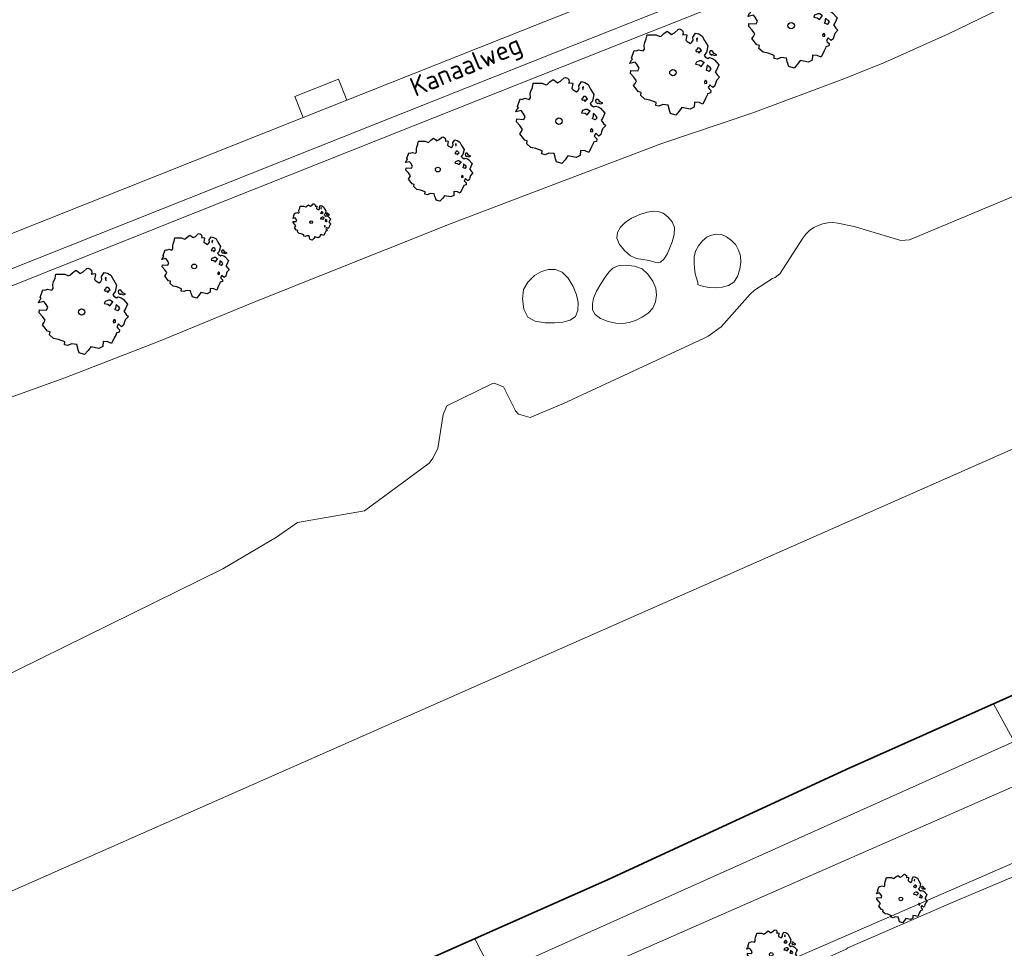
# Model space of a CAD drawing. Header units: metres. Extents: x 152391 to 157968, y 462336 to 467280.
# Tile 143 of 256: x 154579 to 154648, y 464164 to 464229. Entities that reach past the tile are written whole.
import ezdxf
from ezdxf.enums import TextEntityAlignment as Align

# ---------------------------------------------------------------- set-up
doc = ezdxf.new("R2010")
doc.units = ezdxf.units.M
doc.header["$LTSCALE"] = 0.75
doc.layers.get('0').update_dxf_attribs({"lineweight": 25})
for name, color, linetype, lineweight in [('B-GV-GR-BOOM-S', 252, 'Continuous', 25), ('B-WE-GK-BESCHOEIING-G', 251, 'GK-BESCHOEIING', 35), ('B-WE-GW-TALUD_KRUIN-G', 251, 'Continuous', 18), ('B-WE-OG-TERREIN_CULTUURSCHEIDING-GV', 251, 'Continuous', 18), ('B-WE-OG-TOPOGRAFIE-T18', 1, 'Continuous', 18), ('B-WE-OG-WATER_KANAAL-GV', 251, 'Continuous', 18), ('B-WE-OG-WATER_MEER-GV', 251, 'Continuous', 18), ('B-WE-OG-WATER_SLOOT-GV', 251, 'Continuous', 18), ('B-WE-VH-VERHARDING_ASFALT-GV', 251, 'Continuous', 18), ('B-WE-VH-VERHARDING_BETONSTRAATSTEEN-GV', 251, 'Continuous', 18)]:
    doc.layers.add(name, color=color, linetype=linetype, lineweight=lineweight)
doc.styles.add('NLCS-ISO-M750-T18', font='NLCS-ISO.ttf', dxfattribs={"height": 1.35})
doc.linetypes.add('GK-BESCHOEIING', pattern='A,30,-5,[1,NLCS.SHX,S=1,R=0,X=0,Y=0],-5', length=40)

# ---------------------------------------------------------------- blocks, each defined once
blk = doc.blocks.new('SGR-BOOM_21_30')
at = {"linetype": 'Continuous'}
for p, q in [((-1.051, 1.335), (-1.016, 1.499)), ((-1.016, 1.499), (-0.668, 1.499)), ((-0.668, 1.499), (-0.516, 1.433)), ((-0.516, 1.433), (-0.47, 1.45)), ((-0.47, 1.45), (-0.365, 1.548)), ((-0.365, 1.548), (-0.226, 1.647)), ((-0.226, 1.647), (-0.133, 1.581)), ((-0.133, 1.581), (-0.063, 1.515)), ((-0.063, 1.515), (0.065, 1.581)), ((0.065, 1.581), (0.205, 1.712)), ((0.205, 1.712), (0.263, 1.729)), ((0.263, 1.729), (0.333, 1.696)), ((0.333, 1.696), (0.391, 1.647)), ((0.402, 1.532), (0.379, 1.499)), ((0.379, 1.499), (0.53, 1.515)), ((0.391, 1.647), (0.402, 1.532)), ((0.542, 1.483), (0.507, 1.285)), ((0.53, 1.515), (0.542, 1.483)), ((0.786, 1.4), (0.891, 1.565)), ((0.798, 1.285), (0.786, 1.4)), ((0.891, 1.565), (1.019, 1.532)), ((1.019, 1.532), (1.158, 1.45)), ((1.158, 1.45), (1.251, 1.269)), ((-1.633, 0.579), (-1.528, 0.875)), ((-1.528, 0.875), (-1.458, 0.858)), ((-1.458, 0.858), (-1.342, 0.908)), ((-1.342, 0.908), (-1.179, 0.858)), ((-1.179, 0.858), (-1.121, 0.924)), ((-1.133, 1.088), (-1.109, 1.187)), ((-1.121, 0.924), (-1.133, 1.088)), ((-1.109, 1.187), (-1.051, 1.335)), ((0.507, 1.285), (0.565, 1.236)), ((0.565, 1.236), (0.693, 1.154)), ((0.693, 1.154), (0.751, 1.203)), ((0.751, 1.203), (0.798, 1.285)), ((0.937, 0.908), (0.891, 0.875)), ((0.891, 0.875), (0.926, 0.825)), ((0.972, 1.368), (0.926, 1.335)), ((0.926, 1.335), (0.949, 1.253)), ((0.926, 0.825), (0.984, 0.842)), ((0.972, 0.973), (0.937, 0.908)), ((0.949, 1.253), (0.961, 1.236)), ((0.961, 1.269), (0.972, 1.368)), ((1.03, 0.973), (0.972, 0.973)), ((0.984, 0.842), (1.03, 0.776)), ((1.077, 0.94), (1.03, 0.973)), ((1.03, 0.776), (1.077, 0.842)), ((1.124, 0.875), (1.077, 0.94)), ((1.077, 0.842), (1.124, 0.875)), ((1.321, 0.793), (1.228, 0.694)), ((1.228, 0.694), (1.275, 0.628)), ((1.251, 1.269), (1.379, 1.055)), ((1.379, 1.055), (1.321, 0.793)), ((1.472, 0.858), (1.438, 0.809)), ((1.438, 0.809), (1.461, 0.743)), ((1.461, 0.743), (1.531, 0.694)), ((1.542, 0.858), (1.472, 0.858)), ((1.531, 0.727), (1.635, 0.678)), ((1.531, 0.694), (1.542, 0.727)), ((1.624, 0.76), (1.542, 0.858)), ((1.728, 0.71), (1.624, 0.76)), ((1.635, 0.678), (1.728, 0.71)), ((-1.703, 0.365), (-1.656, 0.48)), ((-1.493, 0.415), (-1.703, 0.365)), ((-1.679, -0.029), (-1.668, 0.086)), ((-1.668, 0.086), (-1.389, 0.07)), ((-1.656, 0.48), (-1.598, 0.53)), ((-1.598, 0.53), (-1.633, 0.579)), ((-1.423, 0.333), (-1.493, 0.415)), ((-1.33, 0.185), (-1.423, 0.333)), ((-1.389, 0.07), (-1.33, 0.185)), ((0.926, 0.415), (0.891, 0.333)), ((0.891, 0.333), (1.03, 0.316)), ((1.054, 0.464), (0.926, 0.415)), ((1.03, 0.316), (1.112, 0.251)), ((1.112, 0.464), (1.054, 0.464)), ((1.217, 0.398), (1.112, 0.464)), ((1.112, 0.251), (1.205, 0.365)), ((1.205, 0.365), (1.24, 0.415)), ((1.275, 0.628), (1.379, 0.563)), ((1.344, 0.185), (1.31, 0.103)), ((1.434, 0.049), (1.31, 0.103)), ((1.356, 0.3), (1.344, 0.234)), ((1.344, 0.234), (1.344, 0.185)), ((1.426, 0.234), (1.356, 0.3)), ((1.379, 0.563), (1.438, 0.595)), ((1.472, 0.201), (1.426, 0.234)), ((1.434, 0.049), (1.507, 0.136)), ((1.438, 0.595), (1.565, 0.563)), ((1.507, 0.136), (1.472, 0.201)), ((1.565, 0.563), (1.635, 0.513)), ((1.635, 0.513), (1.81, 0.316)), ((1.717, 0.103), (1.67, 0.037)), ((1.67, 0.037), (1.763, -0.094)), ((1.81, 0.316), (1.717, 0.103)), ((-1.54, -0.177), (-1.679, -0.029)), ((-1.551, -0.505), (-1.493, -0.423)), ((-1.354, -0.752), (-1.551, -0.505)), ((-1.435, -0.324), (-1.54, -0.177)), ((-1.493, -0.423), (-1.435, -0.324)), ((1.286, -0.292), (1.24, -0.357)), ((1.24, -0.357), (1.251, -0.423)), ((1.263, -0.423), (1.333, -0.407)), ((1.333, -0.341), (1.286, -0.292)), ((1.333, -0.407), (1.333, -0.341)), ((1.461, -0.472), (1.391, -0.587)), ((1.391, -0.587), (1.426, -0.637)), ((1.426, -0.637), (1.496, -0.702)), ((1.577, -0.587), (1.461, -0.472)), ((1.658, -0.522), (1.577, -0.587)), ((1.682, -0.423), (1.658, -0.522)), ((1.717, -0.308), (1.682, -0.423)), ((1.845, -0.177), (1.717, -0.308)), ((1.763, -0.094), (1.845, -0.177)), ((-1.249, -0.784), (-1.354, -0.752)), ((-1.272, -0.899), (-1.249, -0.784)), ((-1.109, -1.047), (-1.272, -0.899)), ((-0.912, -1.08), (-1.109, -1.047)), ((-0.668, -1.179), (-0.912, -1.08)), ((-0.679, -1.294), (-0.668, -1.179)), ((-0.551, -1.326), (-0.679, -1.294)), ((-0.4, -1.261), (-0.551, -1.326)), ((-0.191, -1.277), (-0.4, -1.261)), ((-0.156, -1.425), (-0.191, -1.277)), ((0.356, -1.376), (0.251, -1.524)), ((0.682, -1.441), (0.356, -1.376)), ((0.833, -1.359), (0.682, -1.441)), ((0.844, -1.162), (0.833, -1.359)), ((1.03, -1.179), (0.844, -1.162)), ((1.182, -1.244), (1.03, -1.179)), ((1.286, -1.014), (1.182, -1.244)), ((1.356, -0.883), (1.286, -1.014)), ((1.368, -0.834), (1.356, -0.883)), ((1.484, -0.801), (1.368, -0.834)), ((1.496, -0.702), (1.484, -0.801)), ((-0.133, -1.491), (-0.156, -1.425)), ((-0.098, -1.606), (-0.133, -1.491)), ((0.112, -1.671), (-0.098, -1.606)), ((0.251, -1.524), (0.112, -1.671))]:
    blk.add_line(p, q, dxfattribs=at)
blk.add_circle((0, 0), 0.126, dxfattribs=at)
blk = doc.blocks.new('SGR-BOOM_31_50')
at = {"linetype": 'Continuous'}
for p, q in [((-0.487, 2.064), (-0.301, 2.196)), ((-0.301, 2.196), (-0.177, 2.108)), ((-0.177, 2.108), (-0.084, 2.02)), ((-0.084, 2.02), (0.087, 2.108)), ((0.087, 2.108), (0.273, 2.283)), ((0.273, 2.283), (0.351, 2.305)), ((0.351, 2.305), (0.444, 2.261)), ((0.444, 2.261), (0.521, 2.196)), ((0.521, 2.196), (0.537, 2.042)), ((1.048, 1.867), (1.188, 2.086)), ((1.188, 2.086), (1.358, 2.042)), ((-1.51, 1.451), (-1.479, 1.582)), ((-1.495, 1.232), (-1.51, 1.451)), ((-1.479, 1.582), (-1.402, 1.78)), ((-1.402, 1.78), (-1.355, 1.999)), ((-1.355, 1.999), (-0.89, 1.999)), ((-0.89, 1.999), (-0.688, 1.911)), ((-0.688, 1.911), (-0.626, 1.933)), ((-0.626, 1.933), (-0.487, 2.064)), ((0.537, 2.042), (0.506, 1.999)), ((0.506, 1.999), (0.707, 2.02)), ((0.723, 1.977), (0.676, 1.714)), ((0.676, 1.714), (0.754, 1.648)), ((0.707, 2.02), (0.723, 1.977)), ((0.754, 1.648), (0.924, 1.539)), ((0.924, 1.539), (1.002, 1.604)), ((1.002, 1.604), (1.064, 1.714)), ((1.064, 1.714), (1.048, 1.867)), ((1.296, 1.823), (1.234, 1.78)), ((1.234, 1.78), (1.265, 1.67)), ((1.265, 1.67), (1.281, 1.648)), ((1.281, 1.692), (1.296, 1.823)), ((1.358, 2.042), (1.545, 1.933)), ((1.545, 1.933), (1.669, 1.692)), ((1.669, 1.692), (1.839, 1.407)), ((1.839, 1.407), (1.762, 1.057)), ((-2.208, 0.641), (-2.131, 0.706)), ((-2.177, 0.772), (-2.038, 1.166)), ((-2.131, 0.706), (-2.177, 0.772)), ((-2.038, 1.166), (-1.944, 1.144)), ((-1.944, 1.144), (-1.789, 1.21)), ((-1.789, 1.21), (-1.572, 1.144)), ((-1.572, 1.144), (-1.495, 1.232)), ((1.25, 1.21), (1.188, 1.166)), ((1.188, 1.166), (1.234, 1.101)), ((1.234, 1.101), (1.312, 1.122)), ((1.296, 1.298), (1.25, 1.21)), ((1.374, 1.298), (1.296, 1.298)), ((1.312, 1.122), (1.374, 1.035)), ((1.436, 1.254), (1.374, 1.298)), ((1.374, 1.035), (1.436, 1.122)), ((1.498, 1.166), (1.436, 1.254)), ((1.436, 1.122), (1.498, 1.166)), ((1.762, 1.057), (1.638, 0.925)), ((1.638, 0.925), (1.7, 0.838)), ((1.7, 0.838), (1.839, 0.75)), ((1.839, 0.75), (1.917, 0.794)), ((1.963, 1.144), (1.917, 1.079)), ((1.917, 1.079), (1.948, 0.991)), ((1.917, 0.794), (2.087, 0.75)), ((1.948, 0.991), (2.041, 0.925)), ((2.056, 1.144), (1.963, 1.144)), ((2.041, 0.969), (2.18, 0.903)), ((2.041, 0.925), (2.056, 0.969)), ((2.165, 1.013), (2.056, 1.144)), ((2.087, 0.75), (2.18, 0.684)), ((2.304, 0.947), (2.165, 1.013)), ((2.18, 0.903), (2.304, 0.947)), ((-2.27, 0.487), (-2.208, 0.641)), ((-1.991, 0.553), (-2.27, 0.487)), ((-2.239, -0.038), (-2.224, 0.115)), ((-2.224, 0.115), (-1.851, 0.093)), ((-1.898, 0.444), (-1.991, 0.553)), ((-1.774, 0.246), (-1.898, 0.444)), ((-1.851, 0.093), (-1.774, 0.246)), ((1.234, 0.553), (1.188, 0.444)), ((1.188, 0.444), (1.374, 0.422)), ((1.405, 0.619), (1.234, 0.553)), ((1.374, 0.422), (1.483, 0.334)), ((1.483, 0.619), (1.405, 0.619)), ((1.622, 0.531), (1.483, 0.619)), ((1.483, 0.334), (1.607, 0.487)), ((1.607, 0.487), (1.653, 0.553)), ((1.793, 0.246), (1.746, 0.137)), ((1.911, 0.065), (1.746, 0.137)), ((1.808, 0.4), (1.793, 0.312)), ((1.793, 0.312), (1.793, 0.246)), ((1.901, 0.312), (1.808, 0.4)), ((1.963, 0.268), (1.901, 0.312)), ((1.911, 0.065), (2.01, 0.181)), ((2.01, 0.181), (1.963, 0.268)), ((2.18, 0.684), (2.413, 0.422)), ((2.289, 0.137), (2.227, 0.049)), ((2.227, 0.049), (2.351, -0.126)), ((2.413, 0.422), (2.289, 0.137)), ((-2.053, -0.235), (-2.239, -0.038)), ((-2.069, -0.673), (-1.991, -0.564)), ((-1.805, -1.002), (-2.069, -0.673)), ((-1.913, -0.433), (-2.053, -0.235)), ((-1.991, -0.564), (-1.913, -0.433)), ((1.715, -0.389), (1.653, -0.476)), ((1.653, -0.476), (1.669, -0.564)), ((1.684, -0.564), (1.777, -0.542)), ((1.777, -0.454), (1.715, -0.389)), ((1.777, -0.542), (1.777, -0.454)), ((1.948, -0.63), (1.855, -0.783)), ((2.103, -0.783), (1.948, -0.63)), ((2.242, -0.564), (2.211, -0.695)), ((2.289, -0.411), (2.242, -0.564)), ((2.459, -0.235), (2.289, -0.411)), ((2.351, -0.126), (2.459, -0.235)), ((-1.665, -1.046), (-1.805, -1.002)), ((-1.696, -1.199), (-1.665, -1.046)), ((-1.479, -1.396), (-1.696, -1.199)), ((1.715, -1.352), (1.576, -1.659)), ((1.808, -1.177), (1.715, -1.352)), ((1.824, -1.112), (1.808, -1.177)), ((1.979, -1.068), (1.824, -1.112)), ((1.855, -0.783), (1.901, -0.849)), ((1.901, -0.849), (1.994, -0.936)), ((1.994, -0.936), (1.979, -1.068)), ((2.211, -0.695), (2.103, -0.783)), ((-1.216, -1.44), (-1.479, -1.396)), ((-0.89, -1.571), (-1.216, -1.44)), ((-0.906, -1.725), (-0.89, -1.571)), ((-0.735, -1.769), (-0.906, -1.725)), ((-0.533, -1.681), (-0.735, -1.769)), ((-0.254, -1.703), (-0.533, -1.681)), ((-0.208, -1.9), (-0.254, -1.703)), ((-0.177, -1.988), (-0.208, -1.9)), ((-0.13, -2.141), (-0.177, -1.988)), ((0.335, -2.031), (0.149, -2.229)), ((0.475, -1.834), (0.335, -2.031)), ((0.909, -1.922), (0.475, -1.834)), ((1.11, -1.812), (0.909, -1.922)), ((1.126, -1.55), (1.11, -1.812)), ((1.374, -1.571), (1.126, -1.55)), ((1.576, -1.659), (1.374, -1.571)), ((0.149, -2.229), (-0.13, -2.141))]:
    blk.add_line(p, q, dxfattribs=at)
blk.add_circle((0, 0), 0.169, dxfattribs=at)
blk = doc.blocks.new('SGR-BOOM_50_100')
at = {"linetype": 'Continuous'}
for p, q in [((-0.649, 2.752), (-0.401, 2.928)), ((-0.401, 2.928), (-0.236, 2.811)), ((-0.236, 2.811), (-0.112, 2.694)), ((-0.112, 2.694), (0.116, 2.811)), ((0.116, 2.811), (0.364, 3.044)), ((0.364, 3.044), (0.467, 3.074)), ((0.467, 3.074), (0.591, 3.015)), ((0.591, 3.015), (0.695, 2.928)), ((0.695, 2.928), (0.715, 2.723)), ((1.398, 2.49), (1.584, 2.782)), ((1.584, 2.782), (1.811, 2.723)), ((-2.014, 1.935), (-1.972, 2.11)), ((-1.972, 2.11), (-1.869, 2.373)), ((-1.869, 2.373), (-1.807, 2.665)), ((-1.807, 2.665), (-1.187, 2.665)), ((-1.187, 2.665), (-0.918, 2.548)), ((-0.918, 2.548), (-0.835, 2.577)), ((-0.835, 2.577), (-0.649, 2.752)), ((0.715, 2.723), (0.674, 2.665)), ((0.674, 2.665), (0.943, 2.694)), ((0.964, 2.636), (0.902, 2.285)), ((0.902, 2.285), (1.005, 2.198)), ((0.943, 2.694), (0.964, 2.636)), ((1.005, 2.198), (1.232, 2.052)), ((1.232, 2.052), (1.336, 2.139)), ((1.336, 2.139), (1.418, 2.285)), ((1.418, 2.285), (1.398, 2.49)), ((1.729, 2.431), (1.646, 2.373)), ((1.646, 2.373), (1.687, 2.227)), ((1.687, 2.227), (1.708, 2.198)), ((1.708, 2.256), (1.729, 2.431)), ((1.811, 2.723), (2.059, 2.577)), ((2.059, 2.577), (2.225, 2.256)), ((2.225, 2.256), (2.452, 1.876)), ((-2.903, 1.029), (-2.717, 1.555)), ((-2.717, 1.555), (-2.593, 1.526)), ((-2.593, 1.526), (-2.386, 1.613)), ((-2.386, 1.613), (-2.096, 1.526)), ((-2.096, 1.526), (-1.993, 1.643)), ((-1.993, 1.643), (-2.014, 1.935)), ((1.667, 1.613), (1.584, 1.555)), ((1.584, 1.555), (1.646, 1.467)), ((1.646, 1.467), (1.749, 1.497)), ((1.729, 1.73), (1.667, 1.613)), ((1.832, 1.73), (1.729, 1.73)), ((1.749, 1.497), (1.832, 1.38)), ((1.915, 1.672), (1.832, 1.73)), ((1.832, 1.38), (1.915, 1.497)), ((1.997, 1.555), (1.915, 1.672)), ((1.915, 1.497), (1.997, 1.555)), ((2.349, 1.409), (2.183, 1.234)), ((2.452, 1.876), (2.349, 1.409)), ((2.618, 1.526), (2.556, 1.438)), ((2.556, 1.438), (2.597, 1.321)), ((2.742, 1.526), (2.618, 1.526)), ((2.886, 1.351), (2.742, 1.526)), ((-3.027, 0.65), (-2.944, 0.854)), ((-2.655, 0.737), (-3.027, 0.65)), ((-2.944, 0.854), (-2.841, 0.942)), ((-2.841, 0.942), (-2.903, 1.029)), ((-2.531, 0.591), (-2.655, 0.737)), ((1.646, 0.737), (1.584, 0.591)), ((1.873, 0.825), (1.646, 0.737)), ((1.977, 0.825), (1.873, 0.825)), ((2.163, 0.708), (1.977, 0.825)), ((2.142, 0.65), (2.204, 0.737)), ((2.183, 1.234), (2.266, 1.117)), ((2.266, 1.117), (2.452, 1)), ((2.452, 1), (2.556, 1.059)), ((2.556, 1.059), (2.783, 1)), ((2.597, 1.321), (2.721, 1.234)), ((2.721, 1.292), (2.907, 1.205)), ((2.721, 1.234), (2.742, 1.292)), ((2.783, 1), (2.907, 0.913)), ((3.072, 1.263), (2.886, 1.351)), ((2.907, 1.205), (3.072, 1.263)), ((2.907, 0.913), (3.217, 0.562)), ((-2.985, -0.051), (-2.965, 0.153)), ((-2.965, 0.153), (-2.469, 0.124)), ((-2.365, 0.329), (-2.531, 0.591)), ((-2.469, 0.124), (-2.365, 0.329)), ((1.584, 0.591), (1.832, 0.562)), ((1.832, 0.562), (1.977, 0.445)), ((1.977, 0.445), (2.142, 0.65)), ((2.39, 0.329), (2.328, 0.183)), ((2.549, 0.087), (2.328, 0.183)), ((2.411, 0.533), (2.39, 0.416)), ((2.39, 0.416), (2.39, 0.329)), ((2.535, 0.416), (2.411, 0.533)), ((2.618, 0.358), (2.535, 0.416)), ((2.549, 0.087), (2.68, 0.241)), ((2.68, 0.241), (2.618, 0.358)), ((3.052, 0.183), (2.969, 0.066)), ((2.969, 0.066), (3.135, -0.168)), ((3.217, 0.562), (3.052, 0.183)), ((-2.737, -0.314), (-2.985, -0.051)), ((-2.551, -0.577), (-2.737, -0.314)), ((-2.655, -0.752), (-2.551, -0.577)), ((2.287, -0.518), (2.204, -0.635)), ((2.204, -0.635), (2.225, -0.752)), ((2.37, -0.606), (2.287, -0.518)), ((2.37, -0.723), (2.37, -0.606)), ((3.052, -0.548), (2.99, -0.752)), ((3.279, -0.314), (3.052, -0.548)), ((3.135, -0.168), (3.279, -0.314)), ((-2.758, -0.898), (-2.655, -0.752)), ((-2.407, -1.336), (-2.758, -0.898)), ((-2.22, -1.394), (-2.407, -1.336)), ((2.245, -0.752), (2.37, -0.723)), ((2.597, -0.84), (2.473, -1.044)), ((2.473, -1.044), (2.535, -1.132)), ((2.535, -1.132), (2.659, -1.248)), ((2.804, -1.044), (2.597, -0.84)), ((2.659, -1.248), (2.638, -1.424)), ((2.948, -0.927), (2.804, -1.044)), ((2.99, -0.752), (2.948, -0.927)), ((-2.262, -1.599), (-2.22, -1.394)), ((-1.972, -1.862), (-2.262, -1.599)), ((-1.621, -1.92), (-1.972, -1.862)), ((-1.187, -2.095), (-1.621, -1.92)), ((1.501, -2.066), (1.48, -2.417)), ((1.832, -2.095), (1.501, -2.066)), ((2.287, -1.803), (2.101, -2.212)), ((2.411, -1.57), (2.287, -1.803)), ((2.432, -1.482), (2.411, -1.57)), ((2.638, -1.424), (2.432, -1.482)), ((-1.207, -2.3), (-1.187, -2.095)), ((-0.98, -2.358), (-1.207, -2.3)), ((-0.711, -2.241), (-0.98, -2.358)), ((-0.339, -2.271), (-0.711, -2.241)), ((-0.277, -2.533), (-0.339, -2.271)), ((-0.236, -2.65), (-0.277, -2.533)), ((-0.174, -2.855), (-0.236, -2.65)), ((0.447, -2.709), (0.199, -2.971)), ((0.633, -2.446), (0.447, -2.709)), ((1.212, -2.563), (0.633, -2.446)), ((1.48, -2.417), (1.212, -2.563)), ((2.101, -2.212), (1.832, -2.095)), ((0.199, -2.971), (-0.174, -2.855))]:
    blk.add_line(p, q, dxfattribs=at)
blk.add_circle((0, 0), 0.225, dxfattribs=at)
blk = doc.blocks.new('SGR-BOOM_0_20')
at = {"linetype": 'Continuous'}
for p, q in [((-0.884, 0.644), (-0.841, 0.693)), ((-0.85, 0.816), (-0.832, 0.89)), ((-0.841, 0.693), (-0.85, 0.816)), ((-0.832, 0.89), (-0.788, 1.001)), ((-0.788, 1.001), (-0.762, 1.124)), ((-0.762, 1.124), (-0.501, 1.124)), ((-0.501, 1.124), (-0.387, 1.075)), ((-0.387, 1.075), (-0.352, 1.087)), ((-0.352, 1.087), (-0.274, 1.161)), ((-0.274, 1.161), (-0.169, 1.235)), ((-0.169, 1.235), (-0.099, 1.186)), ((-0.099, 1.186), (-0.047, 1.137)), ((-0.047, 1.137), (0.049, 1.186)), ((0.049, 1.186), (0.154, 1.284)), ((0.154, 1.284), (0.197, 1.297)), ((0.197, 1.297), (0.25, 1.272)), ((0.25, 1.272), (0.293, 1.235)), ((0.302, 1.149), (0.284, 1.124)), ((0.284, 1.124), (0.398, 1.137)), ((0.293, 1.235), (0.302, 1.149)), ((0.407, 1.112), (0.38, 0.964)), ((0.38, 0.964), (0.424, 0.927)), ((0.398, 1.137), (0.407, 1.112)), ((0.424, 0.927), (0.52, 0.865)), ((0.52, 0.865), (0.564, 0.902)), ((0.564, 0.902), (0.598, 0.964)), ((0.59, 1.05), (0.668, 1.173)), ((0.598, 0.964), (0.59, 1.05)), ((0.668, 1.173), (0.764, 1.149)), ((0.729, 1.026), (0.694, 1.001)), ((0.694, 1.001), (0.712, 0.939)), ((0.729, 0.73), (0.703, 0.681)), ((0.712, 0.939), (0.721, 0.927)), ((0.721, 0.952), (0.729, 1.026)), ((0.773, 0.73), (0.729, 0.73)), ((0.764, 1.149), (0.869, 1.087)), ((0.808, 0.705), (0.773, 0.73)), ((0.843, 0.656), (0.808, 0.705)), ((0.869, 1.087), (0.939, 0.952)), ((0.939, 0.952), (1.035, 0.792)), ((1.035, 0.792), (0.991, 0.594)), ((-1.277, 0.274), (-1.242, 0.36)), ((-1.12, 0.311), (-1.277, 0.274)), ((-1.259, -0.022), (-1.251, 0.065)), ((-1.251, 0.065), (-1.041, 0.052)), ((-1.242, 0.36), (-1.198, 0.397)), ((-1.225, 0.434), (-1.146, 0.656)), ((-1.198, 0.397), (-1.225, 0.434)), ((-1.146, 0.656), (-1.094, 0.644)), ((-1.068, 0.249), (-1.12, 0.311)), ((-1.094, 0.644), (-1.007, 0.681)), ((-0.998, 0.139), (-1.068, 0.249)), ((-1.041, 0.052), (-0.998, 0.139)), ((-1.007, 0.681), (-0.884, 0.644)), ((0.703, 0.681), (0.668, 0.656)), ((0.668, 0.656), (0.694, 0.619)), ((0.694, 0.311), (0.668, 0.249)), ((0.668, 0.249), (0.773, 0.237)), ((0.694, 0.619), (0.738, 0.631)), ((0.79, 0.348), (0.694, 0.311)), ((0.738, 0.631), (0.773, 0.582)), ((0.773, 0.582), (0.808, 0.631)), ((0.773, 0.237), (0.834, 0.188)), ((0.834, 0.348), (0.79, 0.348)), ((0.808, 0.631), (0.843, 0.656)), ((0.912, 0.299), (0.834, 0.348)), ((0.834, 0.188), (0.904, 0.274)), ((0.904, 0.274), (0.93, 0.311)), ((0.991, 0.594), (0.921, 0.521)), ((0.921, 0.521), (0.956, 0.471)), ((0.956, 0.471), (1.035, 0.422)), ((1.008, 0.139), (0.982, 0.077)), ((1.075, 0.037), (0.982, 0.077)), ((1.017, 0.225), (1.008, 0.176)), ((1.008, 0.176), (1.008, 0.139)), ((1.069, 0.176), (1.017, 0.225)), ((1.035, 0.422), (1.078, 0.447)), ((1.104, 0.151), (1.069, 0.176)), ((1.075, 0.037), (1.13, 0.102)), ((1.104, 0.644), (1.078, 0.607)), ((1.078, 0.607), (1.096, 0.557)), ((1.078, 0.447), (1.174, 0.422)), ((1.096, 0.557), (1.148, 0.521)), ((1.157, 0.644), (1.104, 0.644)), ((1.13, 0.102), (1.104, 0.151)), ((1.148, 0.545), (1.226, 0.508)), ((1.148, 0.521), (1.157, 0.545)), ((1.218, 0.57), (1.157, 0.644)), ((1.174, 0.422), (1.226, 0.385)), ((1.296, 0.533), (1.218, 0.57)), ((1.226, 0.508), (1.296, 0.533)), ((1.226, 0.385), (1.357, 0.237)), ((1.287, 0.077), (1.253, 0.028)), ((1.253, 0.028), (1.322, -0.071)), ((1.357, 0.237), (1.287, 0.077)), ((-1.155, -0.132), (-1.259, -0.022)), ((-1.164, -0.379), (-1.12, -0.317)), ((-1.015, -0.564), (-1.164, -0.379)), ((-1.076, -0.243), (-1.155, -0.132)), ((-1.12, -0.317), (-1.076, -0.243)), ((-0.937, -0.588), (-1.015, -0.564)), ((-0.954, -0.675), (-0.937, -0.588)), ((-0.832, -0.785), (-0.954, -0.675)), ((0.965, -0.219), (0.93, -0.268)), ((0.93, -0.268), (0.939, -0.317)), ((0.947, -0.317), (1, -0.305)), ((1, -0.256), (0.965, -0.219)), ((1.017, -0.662), (0.965, -0.761)), ((1, -0.305), (1, -0.256)), ((1.026, -0.625), (1.017, -0.662)), ((1.113, -0.601), (1.026, -0.625)), ((1.096, -0.354), (1.043, -0.44)), ((1.043, -0.44), (1.069, -0.477)), ((1.069, -0.477), (1.122, -0.527)), ((1.183, -0.44), (1.096, -0.354)), ((1.122, -0.527), (1.113, -0.601)), ((1.244, -0.391), (1.183, -0.44)), ((1.261, -0.317), (1.244, -0.391)), ((1.287, -0.231), (1.261, -0.317)), ((1.383, -0.132), (1.287, -0.231)), ((1.322, -0.071), (1.383, -0.132)), ((-0.684, -0.81), (-0.832, -0.785)), ((-0.501, -0.884), (-0.684, -0.81)), ((-0.509, -0.97), (-0.501, -0.884)), ((-0.413, -0.995), (-0.509, -0.97)), ((-0.3, -0.946), (-0.413, -0.995)), ((-0.143, -0.958), (-0.3, -0.946)), ((-0.117, -1.069), (-0.143, -0.958)), ((-0.099, -1.118), (-0.117, -1.069)), ((-0.073, -1.204), (-0.099, -1.118)), ((0.084, -1.254), (-0.073, -1.204)), ((0.188, -1.143), (0.084, -1.254)), ((0.267, -1.032), (0.188, -1.143)), ((0.511, -1.081), (0.267, -1.032)), ((0.625, -1.019), (0.511, -1.081)), ((0.633, -0.872), (0.625, -1.019)), ((0.773, -0.884), (0.633, -0.872)), ((0.886, -0.933), (0.773, -0.884)), ((0.965, -0.761), (0.886, -0.933))]:
    blk.add_line(p, q, dxfattribs=at)
blk.add_circle((0, 0), 0.0948, dxfattribs=at)

msp = doc.modelspace()

# ---------------------------------------------------------------- linework, layer by layer
at = {"layer": 'B-WE-GK-BESCHOEIING-G'}
msp.add_lwpolyline([(154831.57, 464254.789), (154818.16, 464249.432), (154787.191, 464237.177), (154746.395, 464220.892), (154699.38, 464202.247), (154674.271, 464192.084), (154657.765, 464185.324), (154637.255, 464176.189), (154620.495, 464168.434), (154606.038, 464162.015), (154599.532, 464159.215), (154587.056, 464153.591), (154555.539, 464140.99)], dxfattribs=at)
at = {"layer": 'B-WE-GW-TALUD_KRUIN-G'}
msp.add_lwpolyline([(154561.479, 464138.859), (154563.336, 464138.258), (154568.323, 464140.684), (154569.38, 464140.361), (154570.374, 464140.769), (154577.423, 464143.66), (154594.156, 464150.169), (154603.563, 464154.996), (154627.101, 464165.361), (154649.758, 464175.325), (154682.182, 464188.093), (154720.291, 464202.844), (154758.721, 464218.235), (154793.587, 464231.794), (154808.198, 464237.623), (154821.128, 464243.831), (154824.851, 464245.514), (154824.13, 464248.227), (154826.852, 464249.059), (154827.734, 464250.303)], dxfattribs=at)
at = {"layer": 'B-WE-OG-TERREIN_CULTUURSCHEIDING-GV'}
for points in [[(154754.731, 464272.21), (154753.58, 464275.19), (154751.753, 464279.863), (154742.527, 464276.225), (154738.937, 464274.736), (154735.002, 464272.901), (154730.004, 464270.349), (154724.766, 464267.876), (154719.741, 464265.829), (154705.632, 464260.973), (154704.134, 464260.458), (154702.568, 464259.897), (154692.781, 464256.39), (154671.697, 464248.254), (154627.413, 464230.7), (154624.471, 464229.534), (154617.032, 464226.585), (154571.779, 464208.587)], [(154751.237, 464278.448), (154745.871, 464276.426), (154740.565, 464274.252), (154730.715, 464269.549), (154721.944, 464265.598), (154712.006, 464262.11), (154702.447, 464258.827), (154691.89, 464255.048), (154678.177, 464249.649), (154663.7, 464243.907), (154649.881, 464238.406), (154636.36, 464233.056), (154627.846, 464229.689), (154621.749, 464227.278), (154606.901, 464221.382), (154591.551, 464215.268), (154577.152, 464209.521)], [(154577.152, 464209.521), (154591.551, 464215.268), (154606.901, 464221.382), (154621.749, 464227.278), (154627.846, 464229.689), (154636.36, 464233.056), (154649.881, 464238.406), (154663.7, 464243.907), (154678.177, 464249.649), (154691.89, 464255.048), (154702.447, 464258.827), (154712.006, 464262.11), (154721.944, 464265.598), (154730.715, 464269.549), (154740.565, 464274.252), (154745.871, 464276.426), (154751.237, 464278.448)], [(154571.675, 464199.825), (154582.413, 464203.68), (154589.115, 464206.281), (154595.763, 464209.015), (154609.525, 464214.51), (154624.256, 464220.099), (154630.712, 464222.274), (154637.09, 464224.67), (154639.951, 464225.826), (154644.436, 464227.824), (154648.064, 464229.596), (154657.738, 464233.925), (154669.386, 464238.754), (154682.298, 464243.588), (154695.169, 464248.739), (154708.107, 464254.208), (154721.551, 464259.438), (154735.797, 464264.942), (154747.858, 464270.089)], [(154619.803, 464155.712), (154637.26, 464163.567), (154637.385, 464163.666), (154644.803, 464166.889), (154660.885, 464173.674), (154692.871, 464186.417), (154781.207, 464221.61), (154790.038, 464225.1), (154832.07, 464241.71), (154831.702, 464242.651), (154807.259, 464233.177), (154769.156, 464217.739), (154691.528, 464186.916), (154674.07, 464179.905), (154656.697, 464172.969), (154628.03, 464160.509), (154619.437, 464156.643), (154611.243, 464152.736), (154594.889, 464144.808), (154583.035, 464138.74), (154573.612, 464133.864), (154574.138, 464133.027)], [(154570.857, 464210.695), (154599.156, 464221.95), (154598.552, 464223.432), (154601.619, 464224.652), (154602.222, 464223.17), (154616.183, 464228.722), (154623.598, 464231.662), (154620.201, 464239.999)], [(154750.913, 464219.504), (154732.284, 464212.069), (154718.427, 464206.615), (154699.811, 464199.156), (154691.415, 464195.787), (154681.858, 464191.915), (154675.903, 464189.5), (154657.372, 464181.865), (154649.043, 464178.155), (154633.877, 464171.331), (154612.503, 464161.746), (154601.55, 464156.692), (154591.791, 464152.477), (154583.161, 464148.717), (154569.67, 464143.409)], [(154577.423, 464143.66), (154594.156, 464150.169), (154603.563, 464154.996), (154627.101, 464165.361), (154649.758, 464175.325), (154682.182, 464188.093), (154720.291, 464202.844), (154758.721, 464218.235)], [(154758.721, 464218.235), (154720.291, 464202.844), (154682.182, 464188.093), (154649.758, 464175.325), (154627.101, 464165.361), (154603.563, 464154.996), (154594.156, 464150.169), (154577.423, 464143.66)], [(154573.612, 464133.864), (154583.035, 464138.74), (154594.889, 464144.808), (154611.243, 464152.736), (154619.437, 464156.643), (154628.03, 464160.509), (154656.697, 464172.969), (154674.07, 464179.905), (154691.528, 464186.916), (154769.156, 464217.739)]]:
    msp.add_lwpolyline(points, dxfattribs=at)
at = {"layer": 'B-WE-OG-WATER_KANAAL-GV'}
for points in [[(155176.887, 464410.714), (155116.149, 464389.895), (154991, 464337.401), (154853.098, 464284.437), (154852.437, 464284.183), (154850.831, 464283.566), (154848.419, 464282.64), (154844.688, 464281.207), (154842.881, 464280.513), (154834.684, 464277.365), (154832.266, 464276.436), (154830.729, 464275.845), (154829.972, 464275.554), (154776.076, 464254.855), (154570.283, 464163.941)], [(154570.283, 464163.941), (154776.076, 464254.855), (154829.972, 464275.554), (154830.729, 464275.845), (154832.266, 464276.436), (154834.684, 464277.365), (154842.881, 464280.513), (154844.688, 464281.207), (154848.419, 464282.64), (154850.831, 464283.566), (154852.437, 464284.183), (154853.098, 464284.437), (154991, 464337.401)], [(154760.52, 464260.664), (154743.069, 464253.768), (154725.22, 464246.725), (154703.348, 464237.593), (154695.889, 464235.198), (154681.837, 464229.47), (154675.736, 464227.075), (154662.284, 464221.856), (154652.881, 464218.04), (154641.707, 464213.372), (154641.105, 464213.328), (154637.812, 464214.297), (154636.679, 464214.539)], [(154555.539, 464140.99), (154581.748, 464151.469), (154587.056, 464153.591), (154599.532, 464159.215), (154600.123, 464159.469), (154606.038, 464162.015), (154611.19, 464164.302), (154620.495, 464168.434), (154637.255, 464176.189), (154647.597, 464180.795), (154656.052, 464184.561), (154657.765, 464185.324), (154674.271, 464192.084), (154674.577, 464192.208), (154680.732, 464194.699), (154690.3, 464198.572), (154698.483, 464201.884), (154699.38, 464202.247), (154717.113, 464209.279), (154730.969, 464214.774), (154746.395, 464220.892), (154749.595, 464222.169)], [(154634.218, 464213.487), (154632.592, 464210.975), (154632.275, 464210.713), (154632.077, 464210.643), (154630.832, 464209.827), (154630.516, 464209.56), (154628.479, 464207.249), (154627.566, 464206.616), (154627.256, 464206.441), (154617.413, 464201.884), (154615.069, 464200.897), (154614.263, 464201.125), (154614.061, 464201.365), (154613.203, 464203.055), (154612.559, 464203.316), (154612.436, 464203.285), (154609.226, 464201.713), (154608.97, 464201.114), (154608.601, 464198.714), (154608.249, 464198.033), (154607.983, 464197.686), (154603.446, 464194.345), (154598.748, 464193.514), (154597.28, 464192.496), (154593.52, 464190.279), (154577.519, 464182.416)]]:
    msp.add_lwpolyline(points, dxfattribs=at)
msp.add_lwpolyline([(154636.679, 464214.539, 0.302065), (154634.218, 464213.487)], format="xyb", dxfattribs=at)
at = {"layer": 'B-WE-OG-WATER_MEER-GV'}
for points in [[(154625.042, 464214.633), (154624.741, 464214.982), (154624.406, 464215.228), (154624.072, 464215.35), (154623.705, 464215.37), (154623.289, 464215.303), (154622.769, 464215.139), (154622.2, 464214.887), (154621.74, 464214.592), (154621.418, 464214.255), (154621.204, 464213.874), (154621.161, 464213.479), (154621.352, 464213.042), (154621.714, 464212.59), (154622.116, 464212.239), (154622.546, 464212.053), (154623.43, 464211.906), (154623.742, 464211.813), (154623.996, 464211.745), (154624.232, 464211.795), (154624.467, 464212.014), (154624.683, 464212.352), (154624.867, 464212.749), (154625.047, 464213.222), (154625.195, 464213.753), (154625.215, 464214.23)], [(154626.853, 464210.263), (154626.853, 464210.221), (154626.936, 464210.185), (154627.246, 464210.099), (154627.676, 464210.012), (154628.115, 464209.991), (154628.556, 464210.042), (154629.006, 464210.159), (154629.371, 464210.388), (154629.624, 464210.79), (154629.793, 464211.305), (154629.866, 464211.799), (154629.832, 464212.237), (154629.702, 464212.653), (154629.502, 464213.014), (154629.219, 464213.326), (154628.866, 464213.584), (154628.508, 464213.739), (154628.157, 464213.771), (154627.801, 464213.7), (154627.472, 464213.543), (154627.163, 464213.287), (154626.882, 464212.946), (154626.681, 464212.577), (154626.593, 464212.184), (154626.586, 464211.764), (154626.612, 464211.368), (154626.671, 464210.991), (154626.842, 464210.376)], [(154617.736, 464210.68), (154617.324, 464211.097), (154616.867, 464211.278), (154616.362, 464211.288), (154615.877, 464211.152), (154615.384, 464210.852), (154614.912, 464210.407), (154614.612, 464209.886), (154614.536, 464209.231), (154614.633, 464208.502), (154614.907, 464207.943), (154615.432, 464207.66), (154616.133, 464207.547), (154616.789, 464207.531), (154617.36, 464207.579), (154617.885, 464207.723), (154618.256, 464207.986), (154618.428, 464208.413), (154618.445, 464208.96), (154618.341, 464209.512), (154618.099, 464210.093)], [(154620.887, 464211.377), (154620.609, 464211.094), (154620.342, 464210.738), (154620.03, 464210.287), (154619.73, 464209.765), (154619.531, 464209.276), (154619.446, 464208.85), (154619.463, 464208.458), (154619.631, 464208.126), (154620.022, 464207.85), (154620.564, 464207.633), (154621.097, 464207.508), (154621.569, 464207.489), (154622.032, 464207.561), (154622.476, 464207.708), (154622.928, 464207.928), (154623.361, 464208.223), (154623.683, 464208.577), (154623.871, 464209.006), (154623.949, 464209.494), (154623.896, 464209.977), (154623.687, 464210.474), (154623.346, 464210.966), (154622.928, 464211.332), (154622.393, 464211.526), (154621.779, 464211.593), (154621.251, 464211.546)]]:
    msp.add_lwpolyline(points, close=True, dxfattribs=at)
at = {"layer": 'B-WE-OG-WATER_SLOOT-GV'}
for points in [[(154747.858, 464270.089), (154735.797, 464264.942), (154721.551, 464259.438), (154708.107, 464254.208), (154695.169, 464248.739), (154682.298, 464243.588), (154669.386, 464238.754), (154657.738, 464233.925), (154648.064, 464229.596), (154644.436, 464227.824), (154639.951, 464225.826), (154637.09, 464224.67), (154630.712, 464222.274), (154624.256, 464220.099), (154609.525, 464214.51), (154595.763, 464209.015), (154589.115, 464206.281), (154582.413, 464203.68), (154571.675, 464199.825)], [(154636.679, 464214.539), (154637.812, 464214.297), (154641.105, 464213.328), (154641.707, 464213.372), (154652.881, 464218.04), (154662.284, 464221.856), (154675.736, 464227.075), (154681.837, 464229.47), (154695.889, 464235.198), (154703.348, 464237.593), (154725.22, 464246.725), (154743.069, 464253.768), (154760.52, 464260.664)], [(154577.519, 464182.416), (154593.52, 464190.279), (154597.28, 464192.496), (154598.748, 464193.514), (154603.446, 464194.345), (154607.983, 464197.686), (154608.249, 464198.033), (154608.601, 464198.714), (154608.97, 464201.114), (154609.226, 464201.713), (154612.436, 464203.285), (154612.559, 464203.316), (154613.203, 464203.055), (154614.061, 464201.365), (154614.263, 464201.125), (154615.069, 464200.897), (154617.413, 464201.884), (154627.256, 464206.441), (154627.566, 464206.616), (154628.479, 464207.249), (154630.516, 464209.56), (154630.832, 464209.827), (154632.077, 464210.643), (154632.275, 464210.713), (154632.592, 464210.975), (154634.218, 464213.487)]]:
    msp.add_lwpolyline(points, dxfattribs=at)
for points in [[(154625.042, 464214.633), (154625.215, 464214.23), (154625.195, 464213.753), (154625.047, 464213.222), (154624.867, 464212.749), (154624.683, 464212.352), (154624.467, 464212.014), (154624.232, 464211.795), (154623.996, 464211.745), (154623.742, 464211.813), (154623.43, 464211.906), (154622.546, 464212.053), (154622.116, 464212.239), (154621.714, 464212.59), (154621.352, 464213.042), (154621.161, 464213.479), (154621.204, 464213.874), (154621.418, 464214.255), (154621.74, 464214.592), (154622.2, 464214.887), (154622.769, 464215.139), (154623.289, 464215.303), (154623.705, 464215.37), (154624.072, 464215.35), (154624.406, 464215.228), (154624.741, 464214.982)], [(154626.853, 464210.263), (154626.842, 464210.376), (154626.671, 464210.991), (154626.612, 464211.368), (154626.586, 464211.764), (154626.593, 464212.184), (154626.681, 464212.577), (154626.882, 464212.946), (154627.163, 464213.287), (154627.472, 464213.543), (154627.801, 464213.7), (154628.157, 464213.771), (154628.508, 464213.739), (154628.866, 464213.584), (154629.219, 464213.326), (154629.502, 464213.014), (154629.702, 464212.653), (154629.832, 464212.237), (154629.866, 464211.799), (154629.793, 464211.305), (154629.624, 464210.79), (154629.371, 464210.388), (154629.006, 464210.159), (154628.556, 464210.042), (154628.115, 464209.991), (154627.676, 464210.012), (154627.246, 464210.099), (154626.936, 464210.185), (154626.853, 464210.221)], [(154617.736, 464210.68), (154618.099, 464210.093), (154618.341, 464209.512), (154618.445, 464208.96), (154618.428, 464208.413), (154618.256, 464207.986), (154617.885, 464207.723), (154617.36, 464207.579), (154616.789, 464207.531), (154616.133, 464207.547), (154615.432, 464207.66), (154614.907, 464207.943), (154614.633, 464208.502), (154614.536, 464209.231), (154614.612, 464209.886), (154614.912, 464210.407), (154615.384, 464210.852), (154615.877, 464211.152), (154616.362, 464211.288), (154616.867, 464211.278), (154617.324, 464211.097)], [(154620.887, 464211.377), (154621.251, 464211.546), (154621.779, 464211.593), (154622.393, 464211.526), (154622.928, 464211.332), (154623.346, 464210.966), (154623.687, 464210.474), (154623.896, 464209.977), (154623.949, 464209.494), (154623.871, 464209.006), (154623.683, 464208.577), (154623.361, 464208.223), (154622.928, 464207.928), (154622.476, 464207.708), (154622.032, 464207.561), (154621.569, 464207.489), (154621.097, 464207.508), (154620.564, 464207.633), (154620.022, 464207.85), (154619.631, 464208.126), (154619.463, 464208.458), (154619.446, 464208.85), (154619.531, 464209.276), (154619.73, 464209.765), (154620.03, 464210.287), (154620.342, 464210.738), (154620.609, 464211.094)], [(154649.043, 464178.155), (154657.372, 464181.865), (154656.052, 464184.561), (154647.597, 464180.795)], [(154649.043, 464178.155), (154647.597, 464180.795), (154637.255, 464176.189), (154620.495, 464168.434), (154611.19, 464164.302), (154612.503, 464161.746), (154633.877, 464171.331)], [(154611.19, 464164.302), (154606.038, 464162.015), (154600.123, 464159.469), (154601.55, 464156.692), (154612.503, 464161.746)]]:
    msp.add_lwpolyline(points, close=True, dxfattribs=at)
msp.add_lwpolyline([(154634.218, 464213.487, -0.302065), (154636.679, 464214.539)], format="xyb", dxfattribs=at)
at = {"layer": 'B-WE-VH-VERHARDING_ASFALT-GV'}
for points in [[(154750.915, 464282.005), (154741.664, 464278.357), (154738.01, 464276.841), (154733.993, 464274.968), (154728.99, 464272.413), (154723.84, 464269.982), (154718.932, 464267.983), (154711.429, 464265.401), (154708.486, 464264.388), (154704.788, 464263.116), (154701.72, 464262.036), (154691.979, 464258.546), (154670.859, 464250.396), (154648.081, 464241.367), (154643.049, 464239.372), (154626.518, 464232.819), (154623.598, 464231.662), (154616.183, 464228.722), (154602.222, 464223.17), (154599.156, 464221.95), (154570.857, 464210.695)], [(154571.779, 464208.587), (154617.032, 464226.585), (154624.471, 464229.534), (154627.413, 464230.7), (154671.697, 464248.254), (154692.781, 464256.39), (154702.568, 464259.897), (154704.134, 464260.458), (154705.632, 464260.973), (154719.741, 464265.829), (154724.766, 464267.876), (154730.004, 464270.349), (154735.002, 464272.901), (154738.937, 464274.736), (154742.527, 464276.225), (154751.753, 464279.863)], [(154695.279, 464180.271), (154768.137, 464209.222), (154784.843, 464215.801), (154792.51, 464218.827), (154834.525, 464235.427), (154832.07, 464241.71), (154790.038, 464225.1), (154781.207, 464221.61), (154692.871, 464186.417), (154660.885, 464173.674), (154644.803, 464166.889), (154637.385, 464163.666), (154637.26, 464163.567), (154619.803, 464155.712)]]:
    msp.add_lwpolyline(points, dxfattribs=at)
at = {"layer": 'B-WE-VH-VERHARDING_BETONSTRAATSTEEN-GV'}
msp.add_lwpolyline([(154599.156, 464221.95), (154602.222, 464223.17), (154601.619, 464224.652), (154598.552, 464223.432)], close=True, dxfattribs=at)

# ---------------------------------------------------------------- block references
at = {"layer": 'B-GV-GR-BOOM-S', "transparency": 33554559}
for name, p in [('SGR-BOOM_50_100', (154633.4, 464228.4)), ('SGR-BOOM_50_100', (154625.1, 464225.1)), ('SGR-BOOM_50_100', (154617.1, 464221.7)), ('SGR-BOOM_31_50', (154608.6, 464218.3)), ('SGR-BOOM_0_20', (154599.7, 464214.6)), ('SGR-BOOM_31_50', (154591.5, 464211.5)), ('SGR-BOOM_50_100', (154583.6, 464208.3)), ('SGR-BOOM_21_30', (154641.1, 464167.1)), ('SGR-BOOM_21_30', (154632, 464163.2))]:
    msp.add_blockref(name, p, dxfattribs=at)

# ---------------------------------------------------------------- texts
at = {"layer": 'B-WE-OG-TOPOGRAFIE-T18', "style": 'NLCS-ISO-M750-T18'}
msp.add_text('Kanaalweg', height=1.35, rotation=22.7, dxfattribs=at).set_placement((154610.64, 464225.425), align=Align.MIDDLE)

doc.saveas('drawing.dxf')
